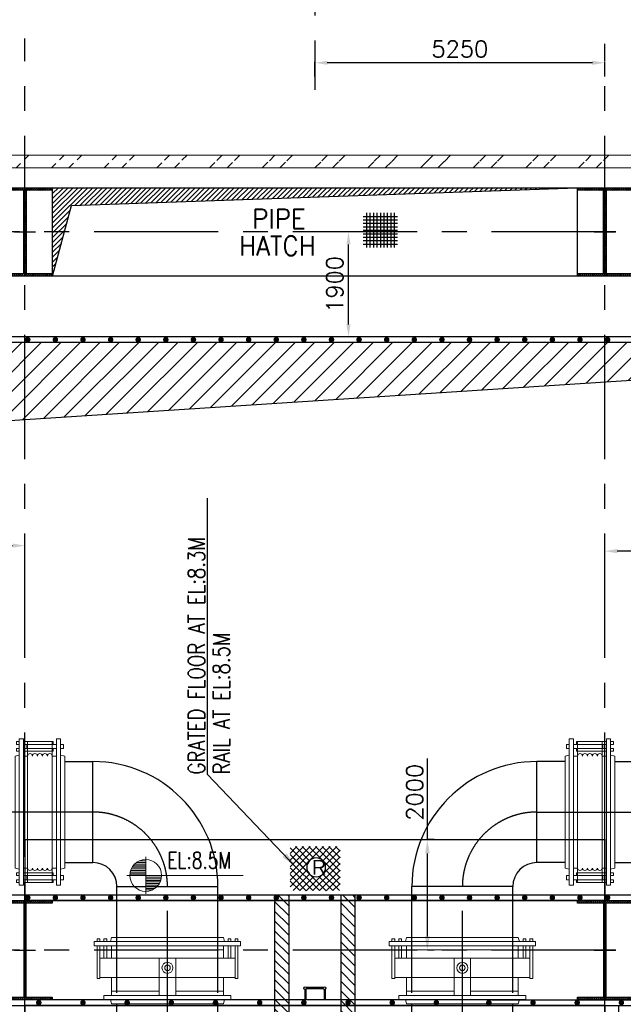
# Model space of a CAD drawing. Header units: inches. Extents: x 0 to 1544102, y -90707 to 23144100.
# Tile 40 of 181: x 105740 to 116671, y 140105 to 157927. Entities that reach past the tile are written whole.
import ezdxf

# ---------------------------------------------------------------- set-up
doc = ezdxf.new("R2010")
doc.units = ezdxf.units.IN
doc.header["$LTSCALE"] = 1800
doc.header["$MEASUREMENT"] = 0
doc.linetypes.add('CENTER', pattern=[2, 1.25, -0.25, 0.25, -0.25])
doc.layers.get('0').update_dxf_attribs({"color": 253})
for name, color, linetype in [('CEN', 2, 'CENTER'), ('COL', 1, 'Continuous'), ('GRID', 251, 'CENTER'), ('OPENING', 40, 'Continuous'), ('PIPE', 5, 'Continuous'), ('STEEL', 231, 'Continuous')]:
    doc.layers.add(name, color=color, linetype=linetype)
for name, color, linetype, lineweight in [('DIM', 4, 'Continuous', 18), ('EQUIP', 8, 'Continuous', 9), ('TEXT', 3, 'Continuous', 18), ('WALL', 6, 'Continuous', 18)]:
    doc.layers.add(name, color=color, linetype=linetype, lineweight=lineweight)
doc.styles.add('HTX11', font='O8111901')
doc.styles.add('ROMANS', font='romans.shx')
doc.styles.get("Standard").update_dxf_attribs({"font": 'arial.ttf'})
doc.dimstyles.new('MAIN', dxfattribs={"dimtxt": 300, "dimasz": 225, "dimexe": 20, "dimexo": 20, "dimgap": 100, "dimtad": 1, "dimdec": 0, "dimzin": 0, "dimdsep": 46, "dimtxsty": 'ROMANS', "dimcen": 0.09, "dimclrd": 256, "dimclre": 9, "dimclrt": 256, "dimadec": 0, "dimazin": 0, "dimtfac": 1, "dimtdec": 0, "dimtofl": 0, "dimtmove": 0, "dimatfit": 3, "dimfxl": 0.18, "dimtolj": 1, "dimtzin": 0, "dimarcsym": 0})
doc.dimstyles.new('STANDARD1', dxfattribs={"dimtxt": 300, "dimasz": 250, "dimexe": 0, "dimexo": 0, "dimgap": 80, "dimtad": 1, "dimdec": 0, "dimzin": 0, "dimdsep": 46, "dimtxsty": 'ROMANS', "dimcen": 0, "dimclrd": 4, "dimclre": 4, "dimclrt": 4, "dimadec": 0, "dimazin": 0, "dimtfac": 0.09, "dimtdec": 0, "dimtix": 1, "dimtofl": 0, "dimtmove": 0, "dimatfit": 3, "dimfxl": 1, "dimtolj": 1, "dimtzin": 0, "dimarcsym": 0})
doc.dimstyles.new('USER175', dxfattribs={"dimscale": 175, "dimtxt": 2, "dimasz": 1.75, "dimexe": 0, "dimexo": 0, "dimgap": 0.5, "dimtad": 1, "dimdec": 0, "dimzin": 0, "dimdsep": 46, "dimtxsty": 'ROMANS', "dimcen": 0, "dimclrd": 4, "dimclre": 4, "dimclrt": 4, "dimadec": 0, "dimazin": 0, "dimtfac": 0.09, "dimtdec": 0, "dimtix": 1, "dimtofl": 0, "dimtmove": 0, "dimatfit": 3, "dimfxl": 1, "dimtolj": 1, "dimtzin": 0, "dimarcsym": 0})

# ---------------------------------------------------------------- blocks, each defined once
blk = doc.blocks.new('C-ROW COLUMN')
at = {"layer": 'COL'}
h = blk.add_hatch(dxfattribs=at)
h.set_pattern_fill('ANSI31', color=256, scale=200, style=0)
h.set_pattern_definition([(45, (-1315.907, -6.545), (-17.6776695, 17.6776695), [])])
h.paths.add_polyline_path([(77950, 120865), (76960, 120865), (76960, 120820), (77950, 120820)])
h.paths.add_polyline_path([(77478, 120820), (77433, 120820), (77433, 119310), (77478, 119310)])
h.paths.add_polyline_path([(77950, 119310), (76960, 119310), (76960, 119265), (77950, 119265)])
at = {"layer": 'CEN'}
for p, q in [((77455, 119265), (77455, 120865)), ((77264, 120065), (77647, 120065))]:
    blk.add_line(p, q, dxfattribs=at)
at = {"layer": 'COL'}
for points in [[(76960, 120865), (77950, 120865), (77950, 120820), (76960, 120820)], [(77433, 120820), (77478, 120820), (77478, 119310), (77433, 119310)], [(76960, 119310), (77950, 119310), (77950, 119265), (76960, 119265)]]:
    blk.add_lwpolyline(points, close=True, dxfattribs=at)
blk = doc.blocks.new('B-ROW COLUMN')
at = {"layer": 'COL'}
h = blk.add_hatch(dxfattribs=at)
h.set_pattern_fill('ANSI31', color=256, scale=200, style=0)
h.set_pattern_definition([(45, (155648.048, 63141.767), (-17.67767, 17.67767), [])])
h.paths.add_polyline_path([(171095, 85178), (172085, 85178), (172085, 85128), (171095, 85128)])
h.paths.add_polyline_path([(171574, 86878), (171606, 86878), (171606, 85178), (171574, 85178)])
h.paths.add_polyline_path([(171095, 86928), (172085, 86928), (172085, 86878), (171095, 86878)])
blk.add_line((171590, 85128), (171590, 86928))
at = {"layer": 'CEN'}
for p, q in [((171590, 85128), (171590, 86928)), ((171399, 86028), (171782, 86028))]:
    blk.add_line(p, q, dxfattribs=at)
at = {"layer": 'COL'}
for points in [[(171095, 86928), (172085, 86928), (172085, 86878), (171095, 86878)], [(171574, 86878), (171606, 86878), (171606, 85178), (171574, 85178)], [(171095, 85178), (172085, 85178), (172085, 85128), (171095, 85128)]]:
    blk.add_lwpolyline(points, close=True, dxfattribs=at)
blk = doc.blocks.new('CROSS OVER FOR BFPT EXHAUST PIPES')
at = {"layer": 'STEEL', "ltscale": 0.2}
for p, q in [((110576, 117231), (108276, 117231)), ((108276, 117231), (108276, 116181)), ((108276, 117131), (127526, 117131)), ((108526, 117131), (108526, 116281)), ((108776, 117131), (108776, 116281)), ((109026, 117131), (109026, 116281)), ((109276, 117131), (109276, 116281)), ((109526, 117131), (109526, 116281)), ((109776, 117131), (109776, 116281)), ((110026, 117131), (110026, 116281)), ((110276, 117131), (110276, 116281)), ((110526, 117131), (110526, 116281)), ((121226, 117231), (110576, 117231)), ((110776, 117131), (110776, 116281)), ((111026, 117131), (111026, 116281)), ((111276, 117131), (111276, 116281)), ((111526, 117131), (111526, 116281)), ((111776, 117131), (111776, 116281)), ((112026, 117131), (112026, 116281)), ((112276, 117131), (112276, 116281)), ((112526, 117131), (112526, 116281)), ((118626, 117131), (121126, 117131)), ((121226, 117231), (127526, 117231)), ((123276, 117131), (123276, 116281)), ((123526, 117131), (123526, 116281)), ((123776, 117131), (123776, 116281)), ((124026, 117131), (124026, 116281)), ((124276, 117131), (124276, 116281)), ((124526, 117131), (124526, 116281)), ((124776, 117131), (124776, 116281)), ((125026, 117131), (125026, 116281)), ((125276, 117131), (125276, 116281)), ((125526, 117131), (125526, 116281)), ((125776, 117131), (125776, 116281)), ((126026, 117131), (126026, 116281)), ((126276, 117131), (126276, 116281)), ((126526, 117131), (126526, 116281)), ((126776, 117131), (126776, 116281)), ((127026, 117131), (127026, 116281)), ((127276, 117131), (127276, 116281)), ((127526, 117231), (127526, 116181)), ((108276, 116281), (127526, 116281)), ((108276, 116181), (127526, 116181)), ((113176, 116181), (110676, 116181))]:
    blk.add_line(p, q, dxfattribs=at)
at = {"layer": 'STEEL', "ltscale": 0.2, "const_width": 50}
for points in [[(109001, 117181, 1), (109051, 117181, 1)], [(109801, 117181, 1), (109851, 117181, 1)], [(110601, 117181, 1), (110651, 117181, 1)], [(111401, 117181, 1), (111451, 117181, 1)], [(112201, 117181, 1), (112251, 117181, 1)], [(113001, 117181, 1), (113051, 117181, 1)], [(113801, 117181, 1), (113851, 117181, 1)], [(114601, 117181, 1), (114651, 117181, 1)], [(115401, 117181, 1), (115451, 117181, 1)], [(116201, 117181, 1), (116251, 117181, 1)], [(117001, 117181, 1), (117051, 117181, 1)], [(117801, 117181, 1), (117851, 117181, 1)], [(118601, 117181, 1), (118651, 117181, 1)], [(119401, 117181, 1), (119451, 117181, 1)], [(120201, 117181, 1), (120251, 117181, 1)], [(121151, 117181, 1), (121201, 117181, 1)], [(121951, 117181, 1), (122001, 117181, 1)], [(122751, 117181, 1), (122801, 117181, 1)], [(123551, 117181, 1), (123601, 117181, 1)], [(124501, 117181, 1), (124551, 117181, 1)], [(125301, 117181, 1), (125351, 117181, 1)], [(126101, 117181, 1), (126151, 117181, 1)], [(126822, 117181, 1), (126872, 117181, 1)], [(109001, 116231, 1), (109051, 116231, 1)], [(109801, 116231, 1), (109851, 116231, 1)], [(110601, 116231, 1), (110651, 116231, 1)], [(111401, 116231, 1), (111451, 116231, 1)], [(112201, 116231, 1), (112251, 116231, 1)], [(113001, 116231, 1), (113051, 116231, 1)], [(113801, 116231, 1), (113851, 116231, 1)], [(114601, 116231, 1), (114651, 116231, 1)], [(115401, 116231, 1), (115451, 116231, 1)], [(116201, 116231, 1), (116251, 116231, 1)], [(117001, 116231, 1), (117051, 116231, 1)], [(117801, 116231, 1), (117851, 116231, 1)], [(118601, 116231, 1), (118651, 116231, 1)], [(119401, 116231, 1), (119451, 116231, 1)], [(120201, 116231, 1), (120251, 116231, 1)], [(121151, 116231, 1), (121201, 116231, 1)], [(121951, 116231, 1), (122001, 116231, 1)], [(122751, 116231, 1), (122801, 116231, 1)], [(123551, 116231, 1), (123601, 116231, 1)], [(124501, 116231, 1), (124551, 116231, 1)], [(125301, 116231, 1), (125351, 116231, 1)], [(126101, 116231, 1), (126151, 116231, 1)], [(126822, 116231, 1), (126872, 116231, 1)]]:
    blk.add_lwpolyline(points, format="xyb", close=True, dxfattribs=at)
at = {"layer": 'STEEL', "ltscale": 0.2}
blk.add_lwpolyline([(112776, 116281), (123276, 116281), (123276, 117131), (112776, 117131)], close=True, dxfattribs=at)
blk = doc.blocks.new('*X7')
at = {"color": 0}
for p, q in [((36183, 29400), (36330, 29400)), ((36226, 29425), (36330, 29425)), ((36085, 29250), (36330, 29250)), ((36092, 29275), (36330, 29275)), ((36102, 29300), (36330, 29300)), ((36115, 29325), (36330, 29325)), ((36132, 29350), (36330, 29350)), ((36154, 29375), (36330, 29375)), ((36080, 29200), (36330, 29200)), ((36081, 29225), (36330, 29225))]:
    blk.add_line(p, q, dxfattribs=at)
blk = doc.blocks.new('LL')
for p, q in [((-711, 0), (-711, 423)), ((-1136, 0), (-711, 0)), ((1493, 0), (-711, 0)), ((-711, 0), (-711, -418))]:
    blk.add_line(p, q)
for start, end in [(90, 180), (0, 90), (180, 270), (270, 0)]:
    blk.add_arc((-711, 0), 360, start, end)
at = {"xscale": 1.439999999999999, "yscale": 1.439999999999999, "zscale": 1.439999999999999}
blk.add_blockref('*X7', (-53026, -42044), dxfattribs=at)
at = {"xscale": 1.439999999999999, "yscale": 1.439999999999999, "zscale": 1.439999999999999, "rotation": 180}
blk.add_blockref('*X7', (51604, 42044), dxfattribs=at)
at = {"flags": 4}
blk.add_attdef('LEVEL', (-222, 154), '', height=432, dxfattribs=at)
blk = doc.blocks.new('*D143')
at = {"layer": 'Defpoints', "color": 0, "transparency": 16777216}
for p in [(113123, 143085), (113246, 143085), (113246, 141085)]:
    blk.add_point(p, dxfattribs=at)
at = {"layer": 'DIM', "color": 4, "lineweight": -2, "transparency": 16777216}
for p, q in [((113123, 143085), (113123, 144552)), ((113246, 143085), (113123, 143085)), ((113123, 141335), (113123, 142835)), ((113246, 141085), (113123, 141085))]:
    blk.add_line(p, q, dxfattribs=at)
at = {"layer": 'DIM', "color": 4, "transparency": 16777216}
for points in [[(113081, 142835), (113165, 142835), (113123, 143085)], [(113081, 141335), (113165, 141335), (113123, 141085)]]:
    blk.add_solid(points, dxfattribs=at)
at = {"layer": 'DIM', "color": 4, "transparency": 16777216, "insert": (112893, 143943), "char_height": 300, "attachment_point": 5, "rotation": 90, "style": 'ROMANS'}
blk.add_mtext('\\A1;2000', dxfattribs=at)
blk = doc.blocks.new('A$C488D3A92')
at = {"layer": 'DIM', "color": 1}
for p, q in [((-1075, 1225), (-1075, 1275)), ((-1075, 1275), (-1025, 1275)), ((-1025, 0), (-1025, 1325)), ((-1025, 1325), (-950, 1325)), ((-950, 0), (-950, 1325)), ((-950, 1275), (-360, 1275)), ((-360, 1225), (-360, 1275)), ((-1075, 1225), (-1025, 1225)), ((-1075, 1100), (-1075, 1150)), ((-1075, 1150), (-1025, 1150)), ((-1075, 1100), (-1025, 1100)), ((-950, 1225), (-360, 1225)), ((-950, 1150), (-725, 1150)), ((-950, 1100), (-725, 1100)), ((-725, 0), (-725, 1225)), ((-375, 0), (-375, 1225)), ((-50, 0), (-50, 1150)), ((-50, 1150), (25, 1150)), ((25, 0), (25, 1150)), ((-1100, 1013), (-1025, 1032)), ((-1100, 0), (-1100, 1013)), ((-950, 1013), (-725, 1013)), ((-875, 0), (-875, 1013)), ((-375, 1013), (-50, 1013)), ((-125, 150), (-125, 1013)), ((100, 1013), (25, 1032)), ((100, 0), (100, 1013)), ((-1100, 0), (-1100, -1013)), ((-1025, 0), (-1025, -1325)), ((-950, 0), (-950, -1325)), ((-875, 0), (-875, -1013)), ((-725, 150), (-50, 150)), ((-725, 0), (-725, -1225)), ((-375, 0), (-375, -1225)), ((-50, 0), (-50, -1150)), ((25, 0), (25, -1150)), ((100, 0), (100, -1013)), ((-725, -150), (-50, -150)), ((-125, -150), (-125, -1013)), ((-1100, -1013), (-1025, -1032)), ((-950, -1013), (-725, -1013)), ((-375, -1013), (-50, -1013)), ((100, -1013), (25, -1032)), ((-1075, -1100), (-1075, -1150)), ((-1075, -1100), (-1025, -1100)), ((-1075, -1150), (-1025, -1150)), ((-1075, -1225), (-1075, -1275)), ((-1075, -1225), (-1025, -1225)), ((-950, -1100), (-725, -1100)), ((-950, -1150), (-725, -1150)), ((-950, -1225), (-360, -1225)), ((-360, -1225), (-360, -1275)), ((-50, -1150), (25, -1150)), ((-1075, -1275), (-1025, -1275)), ((-1025, -1325), (-950, -1325)), ((-950, -1275), (-360, -1275))]:
    blk.add_line(p, q, dxfattribs=at)
at = {"layer": 'DIM', "color": 2}
blk.add_line((-1100, 0), (100, 0), dxfattribs=at)
at = {"layer": 'DIM', "color": 1}
for radius in [100, 50]:
    blk.add_circle((-550, 0), radius, dxfattribs=at)
blk = doc.blocks.new('A$C57677B11')
at = {"layer": 'DIM', "color": 1}
for p, q in [((-875, 1225), (-875, 1275)), ((-875, 1275), (-825, 1275)), ((-825, 1325), (-750, 1325)), ((-825, 0), (-825, 1325)), ((-750, 0), (-750, 1325)), ((-750, 1275), (-210, 1275)), ((-675, 1013), (-675, 1275)), ((-225, 1013), (-225, 1275)), ((-210, 1225), (-210, 1275)), ((-150, 1325), (-75, 1325)), ((-150, 0), (-150, 1325)), ((-75, 0), (-75, 1325)), ((-875, 1225), (-825, 1225)), ((-875, 1100), (-875, 1150)), ((-875, 1150), (-825, 1150)), ((-875, 1100), (-825, 1100)), ((-750, 1225), (-150, 1225)), ((-750, 1150), (-150, 1150)), ((-750, 1100), (-210, 1100)), ((-685, 1150), (-685, 1225)), ((-210, 1100), (-210, 1150)), ((-75, 1225), (-25, 1225)), ((-75, 1150), (-25, 1150)), ((-25, 1150), (-25, 1225)), ((-900, 1013), (-825, 1032)), ((-900, 0), (-900, 1013)), ((-750, 1013), (-675, 1013)), ((-675, 0), (-675, 1013)), ((-225, 1013), (-150, 1013)), ((-225, 0), (-225, 1013)), ((0, 1013), (-75, 1032)), ((0, 0), (0, 1013)), ((-900, 0), (-900, -1013)), ((-825, 0), (-825, -1325)), ((-750, 0), (-750, -1325)), ((-675, 0), (-675, -1013)), ((-225, 0), (-225, -1013)), ((-150, 0), (-150, -1325)), ((-75, 0), (-75, -1325)), ((0, 0), (0, -1013)), ((-900, -1013), (-825, -1032)), ((-750, -1013), (-675, -1013)), ((-675, -1013), (-675, -1275)), ((-225, -1013), (-150, -1013)), ((-225, -1013), (-225, -1275)), ((0, -1013), (-75, -1032)), ((-875, -1100), (-875, -1150)), ((-875, -1100), (-825, -1100)), ((-875, -1150), (-825, -1150)), ((-875, -1225), (-875, -1275)), ((-875, -1225), (-825, -1225)), ((-750, -1100), (-210, -1100)), ((-750, -1150), (-150, -1150)), ((-750, -1225), (-150, -1225)), ((-685, -1150), (-685, -1225)), ((-210, -1100), (-210, -1150)), ((-210, -1225), (-210, -1275)), ((-75, -1150), (-25, -1150)), ((-75, -1225), (-25, -1225)), ((-25, -1150), (-25, -1225)), ((-875, -1275), (-825, -1275)), ((-825, -1325), (-750, -1325)), ((-750, -1275), (-210, -1275)), ((-150, -1325), (-75, -1325))]:
    blk.add_line(p, q, dxfattribs=at)
at = {"layer": 'DIM', "color": 2}
blk.add_line((-900, 0), (0, 0), dxfattribs=at)
at = {"layer": 'DIM', "color": 1}
for centre, start, end in [((-630, 1013), 0, 180), ((-540, 1013), 0, 180), ((-450, 1013), 0, 180), ((-360, 1013), 0, 180), ((-270, 1013), 0, 180), ((-630, -1013), 180, 0), ((-540, -1013), 180, 0), ((-450, -1013), 180, 0), ((-360, -1013), 180, 0), ((-270, -1013), 180, 0)]:
    blk.add_arc(centre, 45, start, end, dxfattribs=at)
blk = doc.blocks.new('A$C666C458F')
at = {"layer": 'CEN'}
for p, q in [((-4020, 18500), (-6350, 18500)), ((4020, 18500), (6350, 18500)), ((-2670, 7260), (-2670, 17150)), ((2670, 7260), (2670, 17150))]:
    blk.add_line(p, q, dxfattribs=at)
for centre, start, end in [((-4020, 17150), 0, 90), ((4020, 17150), 90, 180)]:
    blk.add_arc(centre, 1350, start, end, dxfattribs=at)
at = {"layer": 'PIPE'}
for p, q in [((-4530, 19415), (-4020, 19415)), ((-4020, 17586), (-4020, 19415)), ((4520, 19415), (4020, 19415)), ((4020, 17586), (4020, 19415)), ((5430, 19415), (6350, 19415)), ((-4530, 17586), (-4020, 17586)), ((4520, 17586), (4020, 17586)), ((5430, 17586), (6350, 17586)), ((-3584, 17150), (-1755, 17150)), ((-3584, 15230), (-3584, 17150)), ((-1755, 15230), (-1755, 17150)), ((3584, 17150), (1755, 17150)), ((1755, 15230), (1755, 17150)), ((3584, 15230), (3584, 17150)), ((-3584, 14130), (-3584, 15030)), ((-1755, 14130), (-1755, 15030)), ((1755, 14130), (1755, 15030)), ((3584, 14130), (3584, 15030))]:
    blk.add_line(p, q, dxfattribs=at)
for centre, radius, start, end in [((-4020, 17150), 2264, 0, 90), ((4020, 17150), 2264, 90, 180), ((-4020, 17150), 436, 0, 90), ((4020, 17150), 436, 90, 180)]:
    blk.add_arc(centre, radius, start, end, dxfattribs=at)
at = {"layer": 'DIM'}
blk.add_blockref('A$C57677B11', (-4530, 18500), dxfattribs=at)
at = {"layer": 'DIM', "xscale": -1}
blk.add_blockref('A$C57677B11', (4530, 18500), dxfattribs=at)
at = {"layer": 'DIM', "rotation": 270}
blk.add_blockref('A$C488D3A92', (-2670, 15130), dxfattribs=at)
at = {"layer": 'DIM', "xscale": -1, "rotation": 90}
blk.add_blockref('A$C488D3A92', (2670, 15130), dxfattribs=at)
blk = doc.blocks.new('A$C67821B7B ARCH-R0')
at = {"layer": 'STEEL'}
h = blk.add_hatch(dxfattribs=at)
h.set_pattern_fill('ANSI31', color=256, scale=1000, angle=90, style=0)
h.set_pattern_definition([(135, (136175.37, -30400.83), (-88.38835, -88.38835), [])])
h.paths.add_polyline_path([(-725, 9108), (-475, 9108), (-475, 17000), (-725, 17000)])
h = blk.add_hatch(dxfattribs=at)
h.set_pattern_fill('ANSI31', color=256, scale=1000, angle=90, style=0)
h.set_pattern_definition([(135, (0, -1240), (-88.38835, -88.38835), [])])
h.paths.add_polyline_path([(475, 9108), (725, 9108), (725, 17000), (475, 17000)])
for points in [[(-725, 9108), (-725, 17000), (-475, 17000), (-475, 9108)], [(475, 9108), (475, 17000), (725, 17000), (725, 9108)]]:
    blk.add_lwpolyline(points, dxfattribs=at)
blk = doc.blocks.new('*D289')
at = {"layer": 'Defpoints', "color": 0, "transparency": 16777216}
for p in [(105836, 148408), (103386, 148142), (105836, 148142)]:
    blk.add_point(p, dxfattribs=at)
at = {"layer": 'DIM', "color": 9, "lineweight": -2, "transparency": 16777216}
for p, q in [((103386, 148162), (103386, 148428)), ((105836, 148162), (105836, 148428))]:
    blk.add_line(p, q, dxfattribs=at)
at = {"layer": 'DIM', "lineweight": -2, "transparency": 16777216}
blk.add_line((103611, 148408), (105611, 148408), dxfattribs=at)
at = {"layer": 'DIM', "transparency": 16777216}
for points in [[(103611, 148445), (103611, 148370), (103386, 148408)], [(105611, 148445), (105611, 148370), (105836, 148408)]]:
    blk.add_solid(points, dxfattribs=at)
at = {"layer": 'DIM', "transparency": 16777216, "insert": (104611, 148658), "char_height": 300, "attachment_point": 5, "style": 'ROMANS'}
blk.add_mtext('\\A1;2450', dxfattribs=at)
blk = doc.blocks.new('*D292')
at = {"layer": 'Defpoints', "color": 0, "transparency": 16777216}
for p in [(116336, 148308), (116336, 148042), (118786, 148042)]:
    blk.add_point(p, dxfattribs=at)
at = {"layer": 'DIM', "color": 9, "lineweight": -2, "transparency": 16777216}
for p, q in [((116336, 148062), (116336, 148328)), ((118786, 148062), (118786, 148328))]:
    blk.add_line(p, q, dxfattribs=at)
at = {"layer": 'DIM', "lineweight": -2, "transparency": 16777216}
blk.add_line((118561, 148308), (116561, 148308), dxfattribs=at)
at = {"layer": 'DIM', "transparency": 16777216}
for points in [[(116561, 148345), (116561, 148270), (116336, 148308)], [(118561, 148345), (118561, 148270), (118786, 148308)]]:
    blk.add_solid(points, dxfattribs=at)
at = {"layer": 'DIM', "transparency": 16777216, "insert": (117561, 148558), "char_height": 300, "attachment_point": 5, "style": 'ROMANS'}
blk.add_mtext('\\A1;2450', dxfattribs=at)
blk = doc.blocks.new('*D326')
at = {"layer": 'Defpoints', "color": 0, "transparency": 16777216}
for p in [(111086, 157147), (111086, 156881), (116336, 156881)]:
    blk.add_point(p, dxfattribs=at)
at = {"layer": 'DIM', "color": 9, "lineweight": -2, "transparency": 16777216}
for p, q in [((111086, 156901), (111086, 157167)), ((116336, 156901), (116336, 157167))]:
    blk.add_line(p, q, dxfattribs=at)
at = {"layer": 'DIM', "lineweight": -2, "transparency": 16777216}
blk.add_line((116111, 157147), (111311, 157147), dxfattribs=at)
at = {"layer": 'DIM', "transparency": 16777216}
for points in [[(111311, 157184), (111311, 157109), (111086, 157147)], [(116111, 157184), (116111, 157109), (116336, 157147)]]:
    blk.add_solid(points, dxfattribs=at)
at = {"layer": 'DIM', "transparency": 16777216, "insert": (113711, 157397), "char_height": 300, "attachment_point": 5, "style": 'ROMANS'}
blk.add_mtext('\\A1;5250', dxfattribs=at)
blk = doc.blocks.new('*D349')
at = {"layer": 'Defpoints', "color": 0, "transparency": 16777216}
for p in [(111695, 154085), (111768, 154085), (112296, 152185)]:
    blk.add_point(p, dxfattribs=at)
at = {"layer": 'DIM', "color": 9, "lineweight": -2, "transparency": 16777216}
for p, q in [((111768, 154085), (111695, 154085)), ((112296, 152185), (111695, 152185))]:
    blk.add_line(p, q, dxfattribs=at)
at = {"layer": 'DIM', "lineweight": -2, "transparency": 16777216}
blk.add_line((111695, 152410), (111695, 153860), dxfattribs=at)
at = {"layer": 'DIM', "transparency": 16777216}
for points in [[(111657, 153860), (111732, 153860), (111695, 154085)], [(111657, 152410), (111732, 152410), (111695, 152185)]]:
    blk.add_solid(points, dxfattribs=at)
at = {"layer": 'DIM', "transparency": 16777216, "insert": (111445, 153135), "char_height": 300, "attachment_point": 5, "rotation": 90, "style": 'ROMANS'}
blk.add_mtext('\\A1;1900', dxfattribs=at)

msp = doc.modelspace()

# ---------------------------------------------------------------- hatches: boundary and pattern name
h = msp.add_hatch()
h.set_pattern_fill('ANSI32', color=256, scale=1800, style=0)
h.set_pattern_definition([(45, (0, -1662.84), (-477.297, 477.297), []), (45, (318.2, -1662.84), (-477.297, 477.297), [])])
edge = h.paths.add_edge_path()
edge.add_line((90186.2, 155474.89), (135986.2, 155474.89))
edge.add_line((90186.2, 155244.89), (135986.2, 155244.89))
at = {"layer": 'OPENING'}
h = msp.add_hatch(dxfattribs=at)
h.set_pattern_fill('ANSI31', color=8, scale=500, style=0)
h.set_pattern_definition([(45, (-400650.27, 56057.26), (-44.194174, 44.194174), [])])
h.paths.add_polyline_path([(115836.2, 154884.89), (106336.2, 154884.89), (106336.2, 154084.89), (106550.56, 154084.89), (106679.24, 154565.12)])
h.paths.add_polyline_path([(106550.56, 154084.89), (106336.2, 154084.89), (106336.2, 153284.89)])
h = msp.add_hatch(dxfattribs=at)
h.set_pattern_fill('ANSI31', color=8, scale=2000, style=0)
h.set_pattern_definition([(45, (-11757.55, 55057.26), (-176.7767, 176.7767), [])])
h.paths.add_polyline_path([(105836.2, 152084.89), (94836.2, 152084.89), (94836.2, 142084.89), (96715.22, 150097.5), (105836.2, 150689.48)])
h.paths.add_polyline_path([(116336.2, 152084.89), (105836.2, 152084.89), (105836.2, 150689.48), (116336.33, 151370.97)])
h.paths.add_polyline_path([(127336.2, 152084.89), (116336.2, 152084.89), (116336.33, 151370.97)])

# ---------------------------------------------------------------- linework, layer by layer
at = {"layer": 'GRID'}
for p, q in [((111086.2, 200750.83), (111086.2, 156657.66)), ((105836.2, 103174.13), (105836.2, 157584.89)), ((116336.2, 103174.13), (116336.2, 157487.89)), ((156136.2, 154084.89), (21036.2, 154084.89)), ((156136.2, 141084.89), (21036.2, 141084.89))]:
    msp.add_line(p, q, dxfattribs=at)
at = {"layer": 'OPENING'}
for points in [[(106336.2, 154884.89), (115836.2, 154884.89), (115836.2, 153284.89), (106336.2, 153284.89)], [(94736.2, 141984.89), (127436.2, 141984.89), (127436.2, 152184.89), (94736.2, 152184.89)], [(94836.2, 142084.89), (127336.2, 142084.89), (127336.2, 152084.89), (94836.2, 152084.89)]]:
    msp.add_lwpolyline(points, close=True, dxfattribs=at)
for points in [[(106336.2, 153284.89), (106679.24, 154565.12), (115836.2, 154884.89)], [(94836.2, 142084.89), (96715.22, 150097.5), (127336.2, 152084.89)]]:
    msp.add_lwpolyline(points, dxfattribs=at)
at = {"layer": 'OPENING', "const_width": 50}
for points in [[(105861.2, 152134.89, 1), (105911.2, 152134.89, 1)], [(106361.2, 152134.89, 1), (106411.2, 152134.89, 1)], [(106861.2, 152134.89, 1), (106911.2, 152134.89, 1)], [(107361.2, 152134.89, 1), (107411.2, 152134.89, 1)], [(107861.2, 152134.89, 1), (107911.2, 152134.89, 1)], [(108361.2, 152134.89, 1), (108411.2, 152134.89, 1)], [(108861.2, 152134.89, 1), (108911.2, 152134.89, 1)], [(109361.2, 152134.89, 1), (109411.2, 152134.89, 1)], [(109861.2, 152134.89, 1), (109911.2, 152134.89, 1)], [(110361.2, 152134.89, 1), (110411.2, 152134.89, 1)], [(110861.2, 152134.89, 1), (110911.2, 152134.89, 1)], [(111361.2, 152134.89, 1), (111411.2, 152134.89, 1)], [(111861.2, 152134.89, 1), (111911.2, 152134.89, 1)], [(112361.2, 152134.89, 1), (112411.2, 152134.89, 1)], [(112861.2, 152134.89, 1), (112911.2, 152134.89, 1)], [(113361.2, 152134.89, 1), (113411.2, 152134.89, 1)], [(113861.2, 152134.89, 1), (113911.2, 152134.89, 1)], [(114361.2, 152134.89, 1), (114411.2, 152134.89, 1)], [(114861.2, 152134.89, 1), (114911.2, 152134.89, 1)], [(115361.2, 152134.89, 1), (115411.2, 152134.89, 1)], [(115861.2, 152134.89, 1), (115911.2, 152134.89, 1)], [(116361.2, 152134.89, 1), (116411.2, 152134.89, 1)], [(105861.2, 142034.89, 1), (105911.2, 142034.89, 1)], [(106361.2, 142034.89, 1), (106411.2, 142034.89, 1)], [(106861.2, 142034.89, 1), (106911.2, 142034.89, 1)], [(107361.2, 142034.89, 1), (107411.2, 142034.89, 1)], [(107861.2, 142034.89, 1), (107911.2, 142034.89, 1)], [(108361.2, 142034.89, 1), (108411.2, 142034.89, 1)], [(108861.2, 142034.89, 1), (108911.2, 142034.89, 1)], [(109361.2, 142034.89, 1), (109411.2, 142034.89, 1)], [(109861.2, 142034.89, 1), (109911.2, 142034.89, 1)], [(110361.2, 142034.89, 1), (110411.2, 142034.89, 1)], [(110861.2, 142034.89, 1), (110911.2, 142034.89, 1)], [(111361.2, 142034.89, 1), (111411.2, 142034.89, 1)], [(111861.2, 142034.89, 1), (111911.2, 142034.89, 1)], [(112361.2, 142034.89, 1), (112411.2, 142034.89, 1)], [(112861.2, 142034.89, 1), (112911.2, 142034.89, 1)], [(113361.2, 142034.89, 1), (113411.2, 142034.89, 1)], [(113861.2, 142034.89, 1), (113911.2, 142034.89, 1)], [(114361.2, 142034.89, 1), (114411.2, 142034.89, 1)], [(114861.2, 142034.89, 1), (114911.2, 142034.89, 1)], [(115361.2, 142034.89, 1), (115411.2, 142034.89, 1)], [(115861.2, 142034.89, 1), (115911.2, 142034.89, 1)], [(116361.2, 142034.89, 1), (116411.2, 142034.89, 1)]]:
    msp.add_lwpolyline(points, format="xyb", close=True, dxfattribs=at)
at = {"layer": 'STEEL'}
for p, q in [((110901.2, 140374.33), (110901.2, 140184.89)), ((110921.2, 140374.33), (110921.2, 140184.89)), ((111238.29, 140407.25), (110934.11, 140407.25)), ((111238.29, 140387.25), (110934.11, 140387.25)), ((111251.2, 140374.33), (111251.2, 140184.89)), ((111271.2, 140374.33), (111271.2, 140184.89))]:
    msp.add_line(p, q, dxfattribs=at)
at = {"layer": 'STEEL', "flags": 128}
for points in [[(111958.64, 154366.14), (112583.64, 154366.14)], [(112021.14, 154428.64), (112021.14, 153803.64)], [(112083.64, 154428.64), (112083.64, 153803.64)], [(112146.14, 154428.64), (112146.14, 153803.64)], [(112208.64, 154428.64), (112208.64, 153803.64)], [(112271.14, 154428.64), (112271.14, 153803.64)], [(112333.64, 154428.64), (112333.64, 153803.64)], [(112396.14, 154428.64), (112396.14, 153803.64)], [(112458.64, 154428.64), (112458.64, 153803.64)], [(112521.14, 154428.64), (112521.14, 153803.64)], [(111958.64, 154303.64), (112583.64, 154303.64)], [(111958.64, 154241.14), (112583.64, 154241.14)], [(111958.64, 154178.64), (112583.64, 154178.64)], [(111958.64, 154116.14), (112583.64, 154116.14)], [(111958.64, 154053.64), (112583.64, 154053.64)], [(111958.64, 153991.14), (112583.64, 153991.14)], [(111958.64, 153928.64), (112583.64, 153928.64)], [(111958.64, 153866.14), (112583.64, 153866.14)], [(110627.84, 142704.43), (110881.28, 142958.38)], [(110638.08, 142835.41), (110760.96, 142958.38)], [(110638.08, 142594.09), (111002.45, 142958.38)], [(110638.08, 142473.34), (111122.77, 142958.38)], [(110638.08, 142352.68), (111243.94, 142958.38)], [(110638.08, 142935.42), (110945.28, 142627.88)], [(110735.36, 142958.38), (110989.65, 142704.43)], [(110856.53, 142958.38), (111066.45, 142748.54)], [(110976.85, 142958.38), (111541.76, 142393.81)], [(111098.02, 142958.38), (111541.76, 142514.47)], [(111154.34, 142748.54), (111364.26, 142958.38)], [(111218.34, 142958.38), (111541.76, 142635.22)], [(111231.14, 142704.43), (111485.44, 142958.38)], [(111339.52, 142958.38), (111541.76, 142755.88)], [(111459.84, 142958.38), (111541.76, 142876.54)], [(110638.08, 142814.76), (111291.73, 142161.36)], [(110687.57, 142764.76), (111291.73, 142161.36)], [(110929.06, 142161.36), (111541.76, 142773.63)], [(111275.52, 142627.88), (111541.76, 142894.29)], [(110627.84, 142704.43), (111168, 142164.35)], [(111046.82, 142164.35), (111541.76, 142652.97)], [(110638.08, 142573.44), (111046.82, 142164.35)], [(110638.08, 142232.02), (110945.28, 142539.56)], [(110638.08, 142452.69), (110929.06, 142161.36)], [(110690.98, 142164.35), (110989.65, 142463.02)], [(110811.3, 142164.35), (111066.45, 142418.9)], [(111154.34, 142418.9), (111409.49, 142164.35)], [(111168, 142164.35), (111541.76, 142532.22)], [(111231.14, 142463.02), (111529.81, 142164.35)], [(111275.52, 142539.56), (111541.76, 142273.15)], [(111291.73, 142161.36), (111541.76, 142411.56)], [(110638.08, 142332.03), (110811.3, 142164.35)], [(111409.49, 142164.35), (111541.76, 142290.9)]]:
    msp.add_lwpolyline(points, dxfattribs=at)
at = {"layer": 'STEEL'}
for points, const_width in [([(105836.2, 143084.89), (116336.2, 143084.89), (116336.2, 141984.89), (105836.2, 141984.89)], 25), ([(105836.2, 143084.89), (116336.2, 143084.89), (116336.2, 141984.89), (105836.2, 141984.89)], 25), ([(116336.2, 134084.89), (105836.2, 134084.89), (105836.2, 142084.89), (116336.2, 142084.89)], 15)]:
    msp.add_lwpolyline(points, close=True, dxfattribs=dict(at, const_width=const_width))
at = {"layer": 'STEEL', "flags": 128}
msp.add_lwpolyline([(111280.64, 142583.68, 1), (110939.3, 142583.68, 1), (111280.64, 142583.68)], format="xyb", dxfattribs=at)
at = {"layer": 'STEEL'}
for centre in [(110911.2, 140397.25), (111261.2, 140397.25)]:
    msp.add_circle(centre, 25, dxfattribs=at)
at = {"layer": 'WALL'}
for p, q in [((90186.2, 155474.89), (135986.2, 155474.89)), ((90186.2, 155244.89), (135986.2, 155244.89))]:
    msp.add_line(p, q, dxfattribs=at)

# ---------------------------------------------------------------- block references
for name, p in [('C-ROW COLUMN', (28380.76, 34019.74)), ('C-ROW COLUMN', (38880.76, 34019.74)), ('A$C666C458F', (111086.2, 125084.89)), ('B-ROW COLUMN', (-65754.03, 55057.26)), ('B-ROW COLUMN', (-55254.03, 55057.26))]:
    msp.add_blockref(name, p)
at = {"layer": 'EQUIP'}
msp.add_blockref('A$C67821B7B ARCH-R0', (111086.2, 125084.89), dxfattribs=at)
at = {"layer": 'STEEL'}
msp.add_blockref('CROSS OVER FOR BFPT EXHAUST PIPES', (-6939.8, 22953.96), dxfattribs=at)
at = {"layer": 'TEXT'}
ref = msp.add_blockref('LL', (108590.54, 142437.22), dxfattribs=dict(at, xscale=0.8, yscale=0.8, zscale=0.8))
ref.add_attrib('LEVEL', 'EL:8.5M', (108413.16, 142560.56), dxfattribs={"layer": '0', "height": 300, "style": 'ROMANS', "width": 0.75, "flags": 4})

# ---------------------------------------------------------------- texts
at = {"layer": 'STEEL', "style": 'HTX11'}
msp.add_text('R', height=266.67, dxfattribs=at).set_placement((111033.43, 142452.95))
at = {"layer": 'TEXT', "color": 3, "style": 'ROMANS', "width": 0.936038}
for s, p in [(' PIPE', (109724.65, 154149.57, -1000)), ('HATCH', (109710.99, 153657.92))]:
    msp.add_text(s, height=350, dxfattribs=at).set_placement(p)
at = {"layer": 'TEXT', "style": 'ROMANS', "width": 0.8}
for s, p in [('GRATED FLOOR AT EL:8.3M', (109092.96, 144263.85)), ('RAIL AT EL:8.5M', (109542.96, 144263.85))]:
    msp.add_text(s, height=300, rotation=90, dxfattribs=at).set_placement(p)

# ---------------------------------------------------------------- dimensions: what is measured, and where the dimension line sits
at = {"layer": 'DIM'}
for base, p1, p2, picture, middle in [((111086.2, 157146.59), (116336.2, 156881.16), (111086.2, 156881.16), '*D326', (113711.2, 157396.59)), ((116336.2, 148307.83), (118786.2, 148042.4), (116336.2, 148042.4), '*D292', (117561.2, 148557.83))]:
    dim = msp.add_linear_dim(base=base, p1=p1, p2=p2, angle=180, dimstyle='MAIN', dxfattribs=at)
    dim.commit()
    dim.dimension.update_dxf_attribs({"geometry": picture, "text_midpoint": middle})
dim = msp.add_linear_dim(base=(111694.99, 154084.89), p1=(112295.59, 152184.89), p2=(111768.01, 154084.89), angle=90, dimstyle='MAIN', override={"dimexe": 0, "dimexo": 0}, dxfattribs=at)
dim.commit()
dim.dimension.update_dxf_attribs({"geometry": '*D349', "text_midpoint": (111444.99, 153134.89)})
dim = msp.add_linear_dim(base=(105836.2, 148407.87), p1=(103386.2, 148142.43), p2=(105836.2, 148142.43), dimstyle='MAIN', dxfattribs=at)
dim.commit()
dim.dimension.update_dxf_attribs({"geometry": '*D289', "text_midpoint": (104611.2, 148657.87)})
dim = msp.add_linear_dim(base=(113123.14, 143084.89), p1=(113245.81, 141084.89), p2=(113245.81, 143084.89), angle=90, dimstyle='STANDARD1', dxfattribs=at)
dim.commit()
dim.dimension.update_dxf_attribs({"geometry": '*D143', "text_midpoint": (113123.14, 143943.46), "dimtype": 160})

# ---------------------------------------------------------------- leaders
msp.add_leader([(110748.47, 142583.81), (109142.96, 144263.85), (109142.96, 149263.85)], dimstyle='USER175', override={"dimgap": 0.5, "dimtad": 0})

doc.saveas('drawing.dxf')
